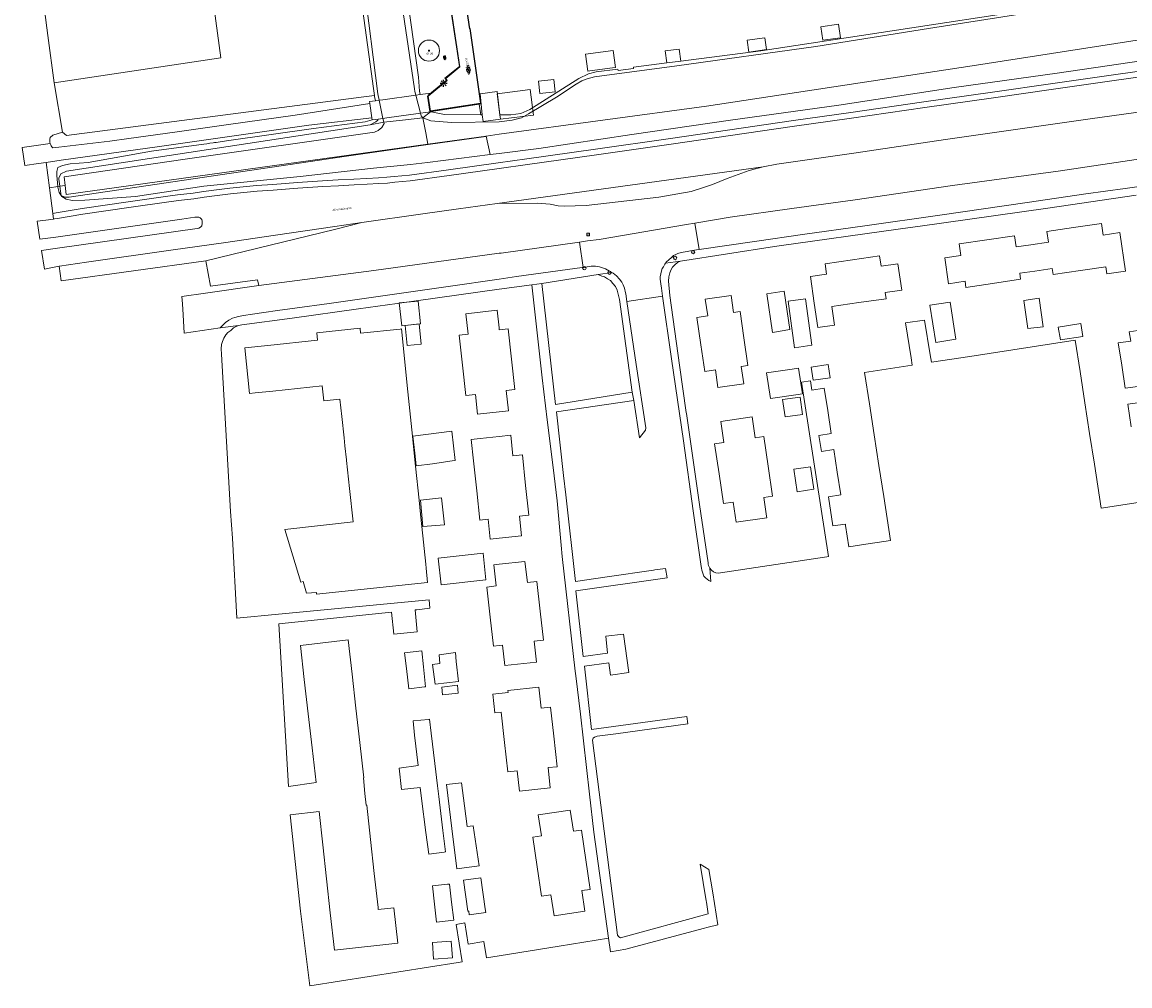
# Model space of a CAD drawing. Header units: metres. Extents: x 102746 to 103541, y 468531 to 469408.
# Tile 1 of 87: x 102917 to 103110, y 468531 to 468699. Entities that reach past the tile are written whole.
import ezdxf
from ezdxf.enums import TextEntityAlignment as Align

# ---------------------------------------------------------------- set-up
doc = ezdxf.new("R2010")
doc.units = ezdxf.units.M
doc.linetypes.add('VH-OPSLUITBAND_100X200', pattern=[16, 8, -2, 4, -2])
doc.layers.get('0').update_dxf_attribs({"lineweight": 25})
for name, color, linetype, lineweight in [('B-RO-GR-BOOM-G', 90, 'Continuous', 13), ('B-RO-GR-BOOM_BOOM_20 CM-S', 90, 'Continuous', 25), ('B-RO-GR-GRAS-S', 60, 'Continuous', 25), ('B-RO-IE-MEUBILAIR_WEGMEUBILAIR_LICHTMAST-S', 7, 'Continuous', 25), ('B-RO-OG-BGT-G', 253, 'Continuous', 13), ('B-RO-VH-KANTOPSLUITING_ACHTERKANTBAND-G', 253, 'Continuous', 18), ('B-RO-VH-KANTOPSLUITING_OPSLUITBAND_100X200-G', 150, 'VH-OPSLUITBAND_100X200', 18), ('B-RO-VH-VERHARDING_TEGEL_BETON-S', 252, 'Continuous', 25), ('X-XX-AL-T18', 7, 'Continuous', 18)]:
    doc.layers.add(name, color=color, linetype=linetype, lineweight=lineweight)
doc.layers.add('Punten', color=7, linetype='Continuous')
doc.styles.add('NLCS-ISO', font='txt')
doc.styles.add('NLCS-ISO-M200-T18', font='txt', dxfattribs={"height": 0.36})

# ---------------------------------------------------------------- blocks, each defined once
blk = doc.blocks.new('SIE-WEG_VERKEERSBORD-SO')
at = {"color": 0, "linetype": 'ByBlock', "lineweight": 18}
blk.add_lwpolyline([(-1.125, -1.125), (1.125, -1.125), (1.125, 1.125), (-1.125, 1.125)], close=True, dxfattribs=at)
at = {"color": 0, "linetype": 'ByBlock', "lineweight": 18, "style": 'NLCS-ISO'}
blk.add_text('vb', height=1.5, dxfattribs=at).set_placement((0, 0), align=Align.MIDDLE_CENTER)
blk = doc.blocks.new('SVW-AFSLUITPAAL-SO')
at = {"lineweight": 18}
blk.add_circle((0, 0), 1.5, dxfattribs=at)
at = {"lineweight": 18, "style": 'NLCS-ISO'}
blk.add_text('af', height=1.8, dxfattribs=at).set_placement((0, 0), align=Align.MIDDLE_CENTER)
blk = doc.blocks.new('B-SIE-WEG_LICHTMAST_SPOT-SO')
for p, q in [((-3, 0), (-1.62, 0)), ((-2.12, 2.12), (-1.15, 1.15)), ((0, 1.62), (0, 3)), ((1.15, 1.15), (2.12, 2.12)), ((-2.12, -2.12), (-1.15, -1.15)), ((0, -3), (0, -1.62)), ((1.15, -1.15), (2.12, -2.12)), ((1.62, 0), (3, 0))]:
    blk.add_line(p, q)
blk.add_circle((0, 0), 0.77)
at = {"style": 'NLCS-ISO'}
blk.add_attdef('TYPE', text='', height=1.8, dxfattribs=at).set_placement((0, 3), align=Align.BOTTOM_CENTER)
blk = doc.blocks.new('SGR-BOOM 20')
at = {"layer": 'B-RO-GR-BOOM-G'}
for radius in [1.84, 0.1]:
    blk.add_circle((0, 0), radius, dxfattribs=at)
at = {"layer": 'X-XX-AL-T18', "insert": (-0.42, -0.34), "char_height": 0.36, "attachment_point": 1, "style": 'NLCS-ISO-M200-T18'}
blk.add_mtext_dynamic_manual_height_columns('%%C 20', width=1.8339, gutter_width=1.8, heights=[0], dxfattribs=at)
blk = doc.blocks.new('SVH-TEGEL_300X300_DUN_HALFST_KL-SO')
for p, q in [((-3.08, 0.75), (-3, 0.75)), ((-3, -0.83), (-3, 0.83)), ((-3, 0), (-1.5, 0)), ((-1.84, 1.5), (-1.5, 1.5)), ((-1.5, -1.6), (-1.5, 1.6)), ((-1.5, 0.75), (0, 0.75)), ((0, -1.78), (0, 1.78)), ((0, 1.5), (1.5, 1.5)), ((0, 0), (1.5, 0)), ((1.5, -1.6), (1.5, 1.6)), ((1.5, 0.75), (3, 0.75)), ((3, -0.83), (3, 0.83)), ((3, 0), (3.39, 0)), ((-3.08, -0.75), (-3, -0.75)), ((-1.84, -1.5), (-1.5, -1.5)), ((-1.5, -0.75), (0, -0.75)), ((0, -1.5), (1.5, -1.5)), ((1.5, -0.75), (3, -0.75))]:
    blk.add_line(p, q)
at = {"style": 'NLCS-ISO'}
blk.add_attdef('FORMAAT', text='', height=1.8, dxfattribs=at).set_placement((-3.18, 0), align=Align.MIDDLE_RIGHT)
blk.add_attdef('KLEUR', text='', height=1.8, dxfattribs=at).set_placement((3.49, 0), align=Align.MIDDLE_LEFT)
at = {"style": 'NLCS-ISO', "flags": 1}
blk.add_attdef('FUNCTIE', text='', height=1.8, dxfattribs=at).set_placement((0.12, -3.58), align=Align.MIDDLE_CENTER)
blk = doc.blocks.new('SGR-GRAS_01-SO')
at = {"ltscale": 0.1}
for p, q in [((-1.96, -0.07), (-1.98, 0)), ((-1.93, 0.19), (-1.93, 0.24)), ((-1.89, 0.24), (-1.92, 0.25)), ((-1.67, 0.02), (-1.6, 0.04)), ((-1.6, 0.24), (-1.65, 0.29)), ((-1.53, 0.32), (-1.6, 0.35)), ((-1.45, 0.64), (-1.52, 0.66)), ((-1.52, 0.19), (-1.44, 0.19)), ((-1.47, 0.58), (-1.48, 0.65)), ((-1.43, 0.48), (-1.35, 0.5)), ((-1.36, 0.21), (-1.43, 0.23)), ((-1.42, 0.13), (-1.36, 0.17)), ((-1.38, 0.11), (-1.32, 0.16)), ((-1.37, 0.01), (-1.38, 0.08)), ((-1.33, 0.11), (-1.33, 0.19)), ((-1.3, 0.76), (-1.32, 0.77)), ((-1.28, 0.68), (-1.28, 0.76)), ((-1.17, 0.39), (-1.23, 0.43)), ((-1.17, 0.24), (-1.22, 0.29)), ((-1.15, 0.65), (-1.21, 0.7)), ((-1.11, 0.17), (-1.04, 0.19)), ((-1.03, 0.03), (-1.1, 0.07)), ((-0.94, 0.84), (-1, 0.88)), ((-0.97, 0.51), (-0.92, 0.57)), ((-0.89, 0.5), (-0.97, 0.52)), ((-0.94, 0.19), (-0.87, 0.19)), ((-0.92, 0.42), (-0.86, 0.46)), ((-0.89, 0.81), (-0.82, 0.81)), ((-0.87, 0.66), (-0.89, 0.73)), ((-0.8, 0.06), (-0.88, 0.08)), ((-0.87, 0.62), (-0.8, 0.64)), ((-0.8, 0.47), (-0.87, 0.51)), ((-0.75, 0.24), (-0.8, 0.29)), ((-0.77, 0.09), (-0.79, 0.16)), ((-0.73, 0.65), (-0.78, 0.7)), ((-0.74, 0.03), (-0.73, 0.11)), ((-0.67, 0.11), (-0.73, 0.14)), ((-0.69, 0.61), (-0.68, 0.68)), ((-0.58, 0.92), (-0.64, 0.96)), ((-0.56, 0.92), (-0.51, 0.97)), ((-0.56, 0.32), (-0.48, 0.34)), ((-0.44, 0.55), (-0.51, 0.59)), ((-0.43, 0.78), (-0.5, 0.8)), ((-0.42, 0.71), (-0.36, 0.74)), ((-0.34, 0.35), (-0.41, 0.37)), ((-0.32, 0.24), (-0.38, 0.29)), ((-0.31, 0.19), (-0.37, 0.22)), ((-0.37, 0.19), (-0.29, 0.19)), ((-0.31, 0.65), (-0.36, 0.7)), ((-0.32, 0.81), (-0.24, 0.81)), ((-0.32, 0.77), (-0.24, 0.79)), ((-0.28, 0.73), (-0.29, 0.81)), ((-0.21, 1), (-0.27, 1.03)), ((-0.24, 0.02), (-0.17, 0.04)), ((-0.18, 0.17), (-0.19, 0.24)), ((-0.08, 0.63), (-0.14, 0.67)), ((-0.14, -0.04), (-0.14, 0.03)), ((-0.09, 0.53), (-0.09, 0.6)), ((-0.08, 0.16), (-0.03, 0.21)), ((-0.07, 0.19), (0, 0.23)), ((0.06, 0.27), (-0.01, 0.3)), ((0, 0.47), (0.07, 0.49)), ((0.1, 0.24), (0.05, 0.29)), ((0.13, 0.64), (0.06, 0.66)), ((0.07, 0.99), (0.14, 1.03)), ((0.12, 0.65), (0.07, 0.7)), ((0.22, 0.2), (0.15, 0.22)), ((0.21, 0.19), (0.28, 0.19)), ((0.29, 0.71), (0.22, 0.75)), ((0.24, 0.92), (0.31, 0.94)), ((0.26, 0.81), (0.33, 0.81)), ((0.32, 0.81), (0.3, 0.89)), ((0.31, 0.17), (0.39, 0.19)), ((0.32, 0.57), (0.38, 0.62)), ((0.42, 0.34), (0.36, 0.38)), ((0.42, 0.25), (0.4, 0.32)), ((0.43, 0.48), (0.49, 0.51)), ((0.53, 0.24), (0.47, 0.29)), ((0.54, 0.65), (0.49, 0.7)), ((0.56, -0.02), (0.49, 0.02)), ((0.5, 0.45), (0.51, 0.53)), ((0.59, 0.93), (0.52, 0.94)), ((0.55, 0.62), (0.63, 0.64)), ((0.65, 0.79), (0.58, 0.83)), ((0.68, 0.49), (0.61, 0.51)), ((0.77, 0.05), (0.7, 0.07)), ((0.78, 0.42), (0.72, 0.46)), ((0.78, 0.19), (0.86, 0.19)), ((0.83, 0.81), (0.91, 0.81)), ((0.92, 0.06), (0.85, 0.09)), ((0.87, 0.31), (0.94, 0.33)), ((0.95, 0.24), (0.9, 0.29)), ((0.91, 0.89), (0.91, 0.92)), ((0.97, 0.65), (0.91, 0.7)), ((0.93, 0.76), (0.99, 0.8)), ((1.01, 0.87), (0.95, 0.91)), ((1.01, 0.33), (1, 0.4)), ((1.15, 0.78), (1.08, 0.8)), ((1.15, 0.5), (1.08, 0.54)), ((1.1, 0.38), (1.1, 0.45)), ((1.11, 0.77), (1.18, 0.79)), ((1.24, 0.34), (1.17, 0.36)), ((1.18, 0.01), (1.26, 0.03)), ((1.21, 0.21), (1.26, 0.26)), ((1.28, 0.14), (1.22, 0.17)), ((1.28, 0.25), (1.35, 0.29)), ((1.37, 0.24), (1.32, 0.29)), ((1.39, 0.65), (1.34, 0.7)), ((1.36, 0.19), (1.43, 0.19)), ((1.42, 0.46), (1.5, 0.48)), ((1.51, 0.58), (1.44, 0.62)), ((1.64, 0.21), (1.58, 0.25)), ((1.61, 0.41), (1.59, 0.48)), ((1.69, 0.3), (1.7, 0.37)), ((1.79, 0.19), (1.72, 0.21)), ((1.74, 0.16), (1.81, 0.18)), ((1.8, 0.24), (1.75, 0.29)), ((1.93, 0.19), (1.95, 0.19)), ((-1.92, -0.16), (-1.85, -0.12)), ((-1.82, -0.08), (-1.9, -0.06)), ((-1.76, -0.13), (-1.82, -0.09)), ((-1.78, -0.3), (-1.73, -0.25)), ((-1.62, -0.5), (-1.69, -0.46)), ((-1.63, -0.57), (-1.68, -0.52)), ((-1.61, -0.17), (-1.67, -0.11)), ((-1.57, -0.44), (-1.49, -0.44)), ((-1.54, -0.66), (-1.5, -0.64)), ((-1.4, -0.05), (-1.46, -0.01)), ((-1.38, -0.46), (-1.38, -0.39)), ((-1.35, -0.28), (-1.28, -0.26)), ((-1.27, -0.23), (-1.34, -0.21)), ((-1.26, -0.42), (-1.33, -0.38)), ((-1.27, -0.56), (-1.28, -0.48)), ((-1.21, -0.57), (-1.26, -0.52)), ((-1.18, -0.67), (-1.25, -0.65)), ((-1.19, -0.17), (-1.24, -0.11)), ((-1.13, -0.78), (-1.19, -0.75)), ((-1.06, -0.39), (-1, -0.35)), ((-1.04, -0.58), (-0.97, -0.57)), ((-0.99, -0.44), (-0.92, -0.44)), ((-0.9, -0.34), (-0.96, -0.3)), ((-0.9, -0.65), (-0.84, -0.6)), ((-0.84, -0.94), (-0.85, -0.93)), ((-0.78, -0.57), (-0.84, -0.52)), ((-0.76, -0.7), (-0.83, -0.67)), ((-0.76, -0.17), (-0.82, -0.11)), ((-0.8, -0.13), (-0.73, -0.11)), ((-0.71, -0.38), (-0.79, -0.36)), ((-0.79, -0.54), (-0.78, -0.46)), ((-0.72, -0.89), (-0.65, -0.87)), ((-0.71, -0.9), (-0.64, -0.86)), ((-0.62, -0.82), (-0.7, -0.8)), ((-0.67, -0.48), (-0.69, -0.4)), ((-0.53, -0.26), (-0.6, -0.22)), ((-0.58, -0.99), (-0.59, -0.97)), ((-0.57, -0.1), (-0.5, -0.06)), ((-0.49, -0.25), (-0.44, -0.19)), ((-0.48, -0.44), (-0.41, -0.42)), ((-0.4, -0.63), (-0.46, -0.59)), ((-0.38, -0.98), (-0.43, -0.93)), ((-0.42, -0.44), (-0.34, -0.44)), ((-0.36, -0.57), (-0.41, -0.52)), ((-0.34, -0.17), (-0.39, -0.11)), ((-0.26, -0.99), (-0.33, -0.95)), ((-0.25, -0.09), (-0.32, -0.07)), ((-0.17, -0.18), (-0.24, -0.14)), ((-0.16, -0.53), (-0.23, -0.51)), ((-0.21, -0.61), (-0.15, -0.58)), ((-0.19, -0.62), (-0.19, -0.54)), ((-0.17, -0.74), (-0.1, -0.72)), ((-0.07, -0.97), (-0.14, -0.95)), ((-0.04, -0.55), (-0.1, -0.51)), ((-0.08, -0.4), (-0.09, -0.32)), ((-0.01, -1.01), (0.04, -0.95)), ((0.05, -0.98), (0, -0.93)), ((0.07, -0.57), (0.01, -0.52)), ((0.02, -0.96), (0.01, -0.89)), ((0.08, -0.17), (0.03, -0.11)), ((0.1, -0.91), (0.03, -0.88)), ((0.07, -0.29), (0.14, -0.27)), ((0.19, -0.1), (0.13, -0.06)), ((0.16, -0.44), (0.23, -0.44)), ((0.17, -1.04), (0.22, -1.02)), ((0.31, -0.24), (0.24, -0.22)), ((0.33, -0.47), (0.26, -0.43)), ((0.29, -0.33), (0.35, -0.29)), ((0.4, -0.68), (0.32, -0.66)), ((0.39, -0.6), (0.45, -0.55)), ((0.39, -0.59), (0.46, -0.57)), ((0.4, -0.69), (0.41, -0.62)), ((0.46, -0.83), (0.4, -0.8)), ((0.47, -0.98), (0.42, -0.93)), ((0.49, -0.57), (0.44, -0.52)), ((0.45, -0.12), (0.46, -0.05)), ((0.51, -0.17), (0.45, -0.11)), ((0.52, -0.32), (0.5, -0.24)), ((0.62, -0.88), (0.6, -0.81)), ((0.63, -0.14), (0.7, -0.12)), ((0.69, -0.39), (0.62, -0.35)), ((0.64, -0.84), (0.71, -0.81)), ((0.7, -0.89), (0.77, -0.88)), ((0.73, -0.44), (0.81, -0.44)), ((0.82, -0.76), (0.76, -0.72)), ((0.78, -0.04), (0.85, 0)), ((0.86, -0.39), (0.79, -0.37)), ((0.8, -0.19), (0.85, -0.14)), ((0.86, -0.94), (0.84, -0.93)), ((0.91, -0.57), (0.86, -0.52)), ((0.93, -0.17), (0.88, -0.11)), ((0.95, -0.83), (0.88, -0.81)), ((0.94, -0.44), (1.01, -0.42)), ((1.05, -0.31), (0.99, -0.27)), ((1, -0.77), (1, -0.7)), ((1.05, -0.2), (1.05, -0.12)), ((1.11, -0.24), (1.1, -0.16)), ((1.19, -0.68), (1.12, -0.64)), ((1.14, -0.56), (1.21, -0.52)), ((1.21, -0.8), (1.2, -0.73)), ((1.33, -0.1), (1.26, -0.08)), ((1.26, -0.75), (1.33, -0.73)), ((1.34, -0.57), (1.29, -0.52)), ((1.36, -0.17), (1.3, -0.11)), ((1.31, -0.44), (1.38, -0.44)), ((1.42, -0.23), (1.35, -0.19)), ((1.42, -0.54), (1.35, -0.52)), ((1.55, -0.6), (1.49, -0.56)), ((1.5, -0.29), (1.57, -0.27)), ((1.64, -0.27), (1.65, -0.2)), ((1.64, -0.27), (1.7, -0.23)), ((1.68, -0.55), (1.74, -0.5)), ((1.71, -0.16), (1.69, -0.09)), ((1.78, -0.15), (1.71, -0.11)), ((1.71, -0.52), (1.71, -0.52)), ((1.78, -0.17), (1.73, -0.11)), ((1.88, -0.25), (1.81, -0.23))]:
    blk.add_line(p, q, dxfattribs=at)
at = {"ltscale": 0.1, "style": 'NLCS-ISO'}
blk.add_attdef('TYPE', text='', height=0.5, dxfattribs=at).set_placement((3.47, -0.02), align=Align.MIDDLE_CENTER)

msp = doc.modelspace()

# ---------------------------------------------------------------- linework, layer by layer
at = {"layer": 'B-RO-OG-BGT-G', "color": 252, "flags": 128}
for points in [[(102948.802, 468712.386), (102952.949, 468712.942), (102953.241, 468710.762), (102953.752, 468706.931), (102957.799, 468707.471), (102957.288, 468711.303), (102956.997, 468713.484), (102969.479, 468715.156), (102967.697, 468728.46), (102918.963, 468721.716), (102917.969, 468721.578), (102918.035, 468721.073), (102921.194, 468696.81), (102922.274, 468688.515), (102951.409, 468692.927)], [(103156.927, 468703.78), (103156.64, 468703.594), (103154.944, 468702.865), (103154.516, 468702.681), (103082.647, 468691.528), (103036.194, 468684.44), (103000, 468679.561), (102997.721, 468679.241), (102998.449, 468675.997), (103000, 468676.19), (103006.957, 468677.055), (103023.191, 468679.51), (103040.387, 468682.029), (103059.351, 468684.662), (103079.475, 468687.755), (103097.493, 468690.245), (103116.912, 468693.092), (103137.755, 468696.154), (103156.124, 468699.598), (103156.688, 468699.811), (103158.715, 468700.575)], [(103059.258, 468698.817), (103059.637, 468696.411), (103056.565, 468695.97), (103056.194, 468698.335)], [(103059.258, 468698.817), (103056.194, 468698.335), (103056.565, 468695.97), (103059.637, 468696.411)], [(103043.612, 468693.908), (103043.334, 468696.007), (103046.438, 468696.416), (103046.706, 468694.38)], [(103043.612, 468693.908), (103046.706, 468694.38), (103046.438, 468696.416), (103043.334, 468696.007)], [(103015.115, 468693.575), (103019.925, 468694.184), (103020.303, 468691.211), (103019.796, 468691.147), (103015.827, 468690.643), (103015.493, 468690.601)], [(103015.115, 468693.575), (103015.493, 468690.601), (103015.827, 468690.643), (103019.796, 468691.147), (103020.303, 468691.211), (103019.925, 468694.184)], [(103031.741, 468692.349), (103031.475, 468694.436), (103029.027, 468694.124), (103029.293, 468692.037)], [(103007.113, 468686.661), (103006.876, 468688.848), (103009.573, 468689.14), (103009.81, 468686.953)], [(103007.113, 468686.661), (103009.81, 468686.953), (103009.573, 468689.14), (103006.876, 468688.848)], [(102997.039, 468682.968), (102997.192, 468681.778), (103000.255, 468682.171), (103000.155, 468682.948), (102999.634, 468687.012), (102996.667, 468686.631)], [(103000.255, 468682.171), (103005.999, 468682.908), (103005.425, 468687.381), (102999.681, 468686.643), (103000.155, 468682.948)], [(102988.045, 468683.502), (102988.159, 468683.48), (102990.492, 468683.012), (102996.826, 468682.969), (102996.509, 468684.791), (102988.59, 468683.579), (102988.285, 468683.536)], [(102920.894, 468674.643), (102921.466, 468670.206), (102922.939, 468670.42), (102922.757, 468672.331), (102922.746, 468673.078), (102922.956, 468673.756), (102923.777, 468674.092), (102925.066, 468674.388), (102928.214, 468674.6), (102939.296, 468676.578), (102948.408, 468677.837), (102948.952, 468677.912), (102949.271, 468677.957), (102949.496, 468677.988), (102950.04, 468678.063), (102950.307, 468678.1), (102950.585, 468678.138), (102952.4, 468678.389), (102967.61, 468680.551), (102976.605, 468681.753), (102977.815, 468682.051), (102977.765, 468682.422), (102966.792, 468681.123), (102940.692, 468677.417), (102923.494, 468675.005)], [(102922.939, 468670.42), (102923.302, 468670.473), (102923.137, 468671.686), (102923.113, 468671.86), (102923.463, 468672.618), (102924.455, 468673.084), (102977.483, 468681.213), (102978.475, 468681.737), (102978.802, 468682.008), (102978.867, 468682.2), (102977.815, 468682.051), (102976.605, 468681.753), (102967.61, 468680.551), (102952.4, 468678.389), (102950.585, 468678.138), (102950.307, 468678.1), (102950.04, 468678.063), (102949.496, 468677.988), (102949.271, 468677.957), (102948.952, 468677.912), (102948.408, 468677.837), (102939.296, 468676.578), (102928.214, 468674.6), (102925.066, 468674.388), (102923.777, 468674.092), (102922.956, 468673.756), (102922.746, 468673.078), (102922.757, 468672.331)], [(102924.214, 468670.619), (102924.047, 468672.101), (102945.165, 468675.236), (102978.241, 468679.938), (102978.883, 468680.229), (102979.525, 468680.753), (102979.902, 468681.431), (102979.855, 468681.665), (102977.483, 468681.213), (102924.455, 468673.084), (102923.463, 468672.618), (102923.113, 468671.86), (102923.137, 468671.686), (102923.302, 468670.473)], [(102986.701, 468682.44), (102983.143, 468682.031), (102979.855, 468681.665), (102979.902, 468681.431), (102979.525, 468680.753), (102978.883, 468680.229), (102978.241, 468679.938), (102945.165, 468675.236), (102924.047, 468672.101), (102924.214, 468670.619), (102924.395, 468669.01), (102987.569, 468677.826), (102987.18, 468679.829)], [(102997.721, 468679.241), (102997.68, 468679.173), (102987.607, 468677.768), (102973.322, 468675.735), (102924.918, 468668.593), (102924.16, 468668.593), (102923.519, 468668.885), (102923.475, 468669.208), (102923.302, 468670.473), (102922.939, 468670.42), (102922.948, 468670.33), (102923.15, 468669.399), (102923.646, 468668.691), (102924.368, 468668.197), (102925.467, 468667.998), (102927.638, 468668.053), (102936.484, 468668.661), (102948.424, 468670.519), (102965.284, 468672.157), (102978.048, 468673.649), (102984.525, 468674.266), (102987.476, 468674.633), (102998.449, 468675.997)], [(102987.569, 468677.826), (102924.395, 468669.01), (102924.214, 468670.619), (102923.302, 468670.473), (102923.475, 468669.208), (102923.519, 468668.885), (102924.16, 468668.593), (102924.918, 468668.593), (102973.322, 468675.735), (102987.607, 468677.768), (102997.68, 468679.173), (102997.721, 468679.241)], [(103033.519, 468669.536), (103035.504, 468670.205), (103037.29, 468670.79), (103039.844, 468671.845), (103043.702, 468673.247), (103046.148, 468673.883), (102999.635, 468667.445), (103006.67, 468667.549), (103008.906, 468667.358), (103010.326, 468667.079), (103011.388, 468667), (103015.235, 468667.101), (103027.904, 468668.581)], [(102948.777, 468657.461), (102971.228, 468662.942), (102976.035, 468664.115), (102971.318, 468663.441), (102960.967, 468661.925), (102951.84, 468660.602), (102943.063, 468659.379), (102927.944, 468657.223), (102923.252, 468656.508), (102923.14, 468656.487), (102923.519, 468653.964)], [(103034.96, 468659.42), (103034.177, 468664.021), (103032.748, 468663.78), (103017.838, 468661.26), (103017.485, 468661.2), (103015.439, 468660.914), (103014.06, 468660.722), (103014.689, 468656.297), (103016.078, 468656.51), (103016.859, 468656.531), (103017.524, 468656.396), (103018.433, 468656.122), (103018.566, 468656.05), (103019.304, 468655.647), (103019.673, 468655.43), (103019.912, 468655.29), (103020.493, 468654.829), (103021.025, 468654.235), (103021.427, 468653.716), (103021.667, 468653.252), (103021.882, 468652.66), (103022.104, 468651.839), (103022.127, 468651.684), (103022.322, 468650.352), (103028.558, 468651.294), (103028.367, 468652.66), (103028.258, 468653.442), (103028.159, 468654.249), (103028.155, 468654.623), (103028.27, 468655.2), (103028.365, 468655.722), (103028.48, 468656.1), (103028.685, 468656.403), (103028.947, 468656.861), (103029.067, 468657.016), (103029.261, 468657.267), (103029.628, 468657.64), (103030.088, 468658.057), (103030.486, 468658.37), (103030.864, 468658.564), (103031.244, 468658.728), (103031.807, 468658.89), (103032.865, 468659.092), (103033.433, 468659.183), (103034.465, 468659.348)], [(103086.2, 468653.501), (103081.529, 468652.813), (103081.372, 468653.873), (103078.487, 468653.448), (103077.82, 468657.971), (103080.661, 468658.389), (103080.365, 468660.397), (103085.211, 468661.111), (103090.016, 468661.819), (103090.304, 468659.864), (103092.89, 468660.245), (103095.933, 468660.694), (103095.658, 468662.56), (103100.298, 468663.244), (103105.209, 468663.968), (103105.506, 468661.952), (103108.395, 468662.378), (103109.386, 468655.661), (103106.141, 468655.182), (103105.958, 468656.424), (103101.515, 468655.769), (103096.757, 468655.068), (103096.603, 468656.119), (103093.554, 468655.669), (103090.922, 468655.281), (103091.078, 468654.22)], [(103014.06, 468660.722), (103000.37, 468658.811), (103000, 468658.761), (102978.147, 468655.778), (102958.036, 468653.127), (102948.711, 468651.781), (102944.576, 468651.194), (102944.696, 468649.938), (102944.825, 468648.023), (102944.987, 468644.811), (102951.299, 468645.714), (102951.628, 468646.099), (102952.223, 468646.668), (102952.781, 468647.06), (102953.447, 468647.419), (102953.849, 468647.538), (102954.468, 468647.749), (102955.371, 468647.893), (102956.943, 468648.135), (102958.889, 468648.393), (102961.31, 468648.76), (102964.327, 468649.164), (102970.297, 468649.995), (102981.317, 468651.558), (102991.112, 468652.982), (103000, 468654.268), (103003.032, 468654.707), (103011.956, 468655.943), (103014.537, 468656.274), (103014.689, 468656.297)], [(103067.594, 468650.825), (103062.845, 468650.139), (103058.09, 468649.453), (103058.558, 468646.208), (103055.663, 468645.79), (103055.043, 468650.075), (103054.376, 468654.704), (103057.208, 468655.112), (103056.945, 468656.937), (103061.748, 468657.629), (103066.448, 468658.307), (103066.708, 468656.512), (103069.658, 468656.937), (103070.327, 468652.311), (103067.439, 468651.894)], [(103017.309, 468655.035), (103019.673, 468655.43), (103019.304, 468655.647), (103018.566, 468656.05), (103018.433, 468656.122), (103017.524, 468656.396), (103016.859, 468656.531), (103016.078, 468656.51), (103014.689, 468656.297), (103014.537, 468656.274), (103011.956, 468655.943), (103003.032, 468654.707), (103000, 468654.268), (102991.112, 468652.982), (102981.317, 468651.558), (102970.297, 468649.995), (102964.327, 468649.164), (102961.31, 468648.76), (102958.889, 468648.393), (102956.943, 468648.135), (102955.371, 468647.893), (102954.468, 468647.749), (102953.849, 468647.538), (102953.447, 468647.419), (102952.781, 468647.06), (102952.223, 468646.668), (102951.628, 468646.099), (102951.299, 468645.714), (102954.492, 468646.159), (102955.095, 468646.261), (102963.841, 468647.431), (102975.43, 468649.046), (102982.188, 468649.988), (103000, 468652.471), (103005.705, 468653.266), (103007.444, 468653.497)], [(103023.238, 468634.478), (103021.019, 468650.686), (103020.821, 468651.63), (103020.618, 468652.317), (103020.347, 468652.962), (103019.873, 468653.495), (103019.444, 468653.982), (103018.949, 468654.319), (103018.433, 468654.638), (103017.953, 468654.796), (103017.309, 468655.035), (103007.444, 468653.497), (103009.868, 468632.353)], [(103024.508, 468626.508), (103025.59, 468627.864), (103025.634, 468628.26), (103023.94, 468639.311), (103022.322, 468650.352), (103022.127, 468651.684), (103022.104, 468651.839), (103021.882, 468652.66), (103021.667, 468653.252), (103021.427, 468653.716), (103021.025, 468654.235), (103020.493, 468654.829), (103019.912, 468655.29), (103019.673, 468655.43), (103017.309, 468655.035), (103017.953, 468654.796), (103018.433, 468654.638), (103018.949, 468654.319), (103019.444, 468653.982), (103019.873, 468653.495), (103020.347, 468652.962), (103020.618, 468652.317), (103020.821, 468651.63), (103021.019, 468650.686), (103023.238, 468634.478), (103023.516, 468633.046)], [(103005.705, 468653.266), (103000, 468652.471), (102982.188, 468649.988), (102975.43, 468649.046), (102963.841, 468647.431), (102955.095, 468646.261), (102954.492, 468646.159), (102954.074, 468645.989), (102953.609, 468645.755), (102953.123, 468645.288), (102952.617, 468644.906), (102952.292, 468644.545), (102951.94, 468643.914), (102951.685, 468643.37), (102951.523, 468642.837), (102951.458, 468642.064), (102951.49, 468641.129), (102952.015, 468631.97), (102953.11, 468613.627), (102953.461, 468609.014), (102954.223, 468595.027), (102961.462, 468595.718), (102987.77, 468598.23), (102987.92, 468596.739), (102985.646, 468596.505), (102985.313, 468596.471), (102985.706, 468592.648), (102981.619, 468592.227), (102981.225, 468596.05), (102961.56, 468594.024), (102963.2, 468565.614), (102968.036, 468566.328), (102967.346, 468572.372), (102966.665, 468578.334), (102965.984, 468584.295), (102965.303, 468590.256), (102973.638, 468591.209), (102974.319, 468585.248), (102975, 468579.287), (102975.681, 468573.325), (102976.391, 468567.11), (102976.301, 468567.1), (102976.573, 468564.414), (102976.784, 468562.328), (102976.876, 468562.338), (102977.538, 468556.375), (102978.199, 468550.411), (102978.861, 468544.448), (102978.897, 468544.121), (102981.637, 468544.418), (102982.305, 468538.225), (102971.245, 468536.997), (102970.521, 468543.522), (102969.859, 468549.485), (102969.198, 468555.449), (102968.555, 468561.242), (102963.488, 468560.649), (102965.304, 468543.855), (102966.933, 468530.786), (102992.879, 468534.875), (102993.562, 468534.992), (102992.514, 468541.509), (102993.99, 468541.776), (102994.574, 468538.095), (102997.345, 468538.542), (102997.806, 468535.692), (103000, 468536.046), (103010.471, 468537.736), (103019.107, 468539.14), (103016.562, 468557.661), (103015.801, 468564.266), (103014.191, 468578.247), (103013.379, 468584.92), (103013.283, 468585.766), (103011.023, 468605.772), (103010.843, 468607.778), (103010.149, 468615.537), (103009.423, 468621.342), (103008.412, 468629.652), (103007.513, 468637.035)], [(103023.516, 468633.046), (103023.238, 468634.478), (103009.868, 468632.353), (103007.444, 468653.497), (103005.705, 468653.266), (103007.513, 468637.035), (103008.412, 468629.652), (103009.423, 468621.342), (103010.149, 468615.537), (103010.843, 468607.778), (103011.023, 468605.772), (103013.283, 468585.766), (103013.379, 468584.92), (103014.191, 468578.247), (103015.801, 468564.266), (103016.562, 468557.661), (103019.107, 468539.14), (103019.438, 468536.726), (103022.125, 468537.194), (103035.627, 468540.786), (103036.542, 468541.013), (103038.178, 468541.42), (103037.328, 468547.042), (103036.642, 468551.118), (103035.125, 468552.069), (103036.182, 468545.64), (103036.217, 468545.395), (103036.511, 468543.347), (103021.178, 468539.149), (103020.904, 468539.341), (103020.687, 468539.621), (103018.904, 468553.285), (103016.302, 468573.728), (103016.412, 468574.028), (103016.674, 468574.235), (103017.109, 468574.39), (103020.361, 468574.832), (103032.985, 468576.547), (103032.8, 468577.838), (103016.124, 468575.574), (103014.9, 468586.653), (103019.16, 468587.203), (103019.432, 468585.052), (103022.64, 468585.528), (103021.751, 468592.219), (103018.655, 468591.899), (103018.954, 468588.926), (103014.686, 468588.302), (103013.417, 468599.807), (103029.366, 468602.051), (103029.087, 468603.681), (103027.183, 468603.447), (103026.955, 468603.419), (103018.852, 468602.219), (103016.87, 468601.926), (103013.323, 468601.401), (103011.631, 468616.566), (103011.253, 468619.948), (103010.015, 468631.044)], [(103050.778, 468645.437), (103047.761, 468644.933), (103046.774, 468651.683), (103049.799, 468652.126)], [(102985.85, 468650.421), (102982.569, 468650.08), (102982.984, 468646.094), (102986.265, 468646.436)], [(103035.222, 468642.785), (103034.527, 468647.559), (103036.431, 468647.836), (103036.01, 468650.731), (103040.535, 468651.391), (103040.963, 468648.449), (103042.075, 468648.611), (103042.745, 468644.013), (103043.452, 468639.158), (103042.304, 468638.991), (103042.747, 468635.949), (103038.221, 468635.289), (103037.771, 468638.378), (103035.904, 468638.106)], [(103051.614, 468642.264), (103050.483, 468650.415), (103053.512, 468650.836), (103054.641, 468642.711)], [(103079.784, 468643.773), (103076.294, 468643.185), (103075.248, 468649.728), (103078.796, 468650.213)], [(103095.031, 468645.945), (103092.352, 468645.6), (103091.653, 468650.545), (103094.324, 468650.913)], [(102993.617, 468639.232), (102993.046, 468644.447), (102994.601, 468644.617), (102994.207, 468648.215), (102999.664, 468648.812), (103000, 468645.743), (103000.04, 468645.378), (103001.565, 468645.545), (103002.146, 468640.239), (103002.723, 468634.975), (103001.221, 468634.811), (103001.614, 468631.224), (103000, 468631.047), (102996.257, 468630.638), (102995.875, 468634.122), (102994.197, 468633.938)], [(102983.582, 468646.156), (102986.068, 468646.415), (102986.412, 468642.917), (102983.924, 468642.673)], [(103101.965, 468644.247), (103098.03, 468643.645), (103097.665, 468645.839), (103101.607, 468646.507)], [(102985.189, 468623.859), (102985.425, 468621.594), (102986.047, 468615.616), (102986.302, 468613.165), (102986.523, 468611.046), (102987.211, 468604.437), (102987.283, 468603.745), (102987.519, 468601.247), (102968.129, 468599.186), (102968.097, 468599.495), (102966.383, 468599.404), (102965.759, 468601.438), (102965.357, 468601.317), (102962.601, 468610.52), (102974.487, 468611.872), (102973.861, 468617.702), (102973.339, 468622.56), (102973.324, 468622.704), (102973.062, 468625.144), (102972.916, 468626.51), (102972.513, 468630.274), (102972.189, 468633.308), (102969.379, 468633.006), (102969.099, 468635.614), (102960.455, 468634.686), (102957.421, 468634.361), (102956.428, 468634.254), (102955.57, 468642.244), (102959.597, 468642.677), (102968.279, 468643.61), (102968.146, 468644.848), (102975.712, 468645.66), (102975.803, 468644.808), (102982.715, 468645.527), (102982.932, 468645.549), (102984.078, 468634.536), (102984.883, 468626.805)], [(103046.699, 468637.895), (103051.165, 468638.494), (103052.311, 468638.668), (103052.988, 468634.2), (103051.842, 468634.026), (103047.379, 468633.396)], [(103054.837, 468636.582), (103054.512, 468638.888), (103057.482, 468639.307), (103057.808, 468637.002)], [(103053.016, 468630.577), (103049.95, 468630.167), (103049.525, 468633.224), (103052.582, 468633.655)], [(103046.997, 468621.563), (103047.765, 468616.338), (103046.214, 468616.103), (103046.695, 468612.822), (103046.734, 468612.554), (103041.405, 468611.771), (103040.885, 468615.314), (103039.171, 468615.062), (103038.411, 468620.233), (103037.642, 468625.468), (103039.245, 468625.703), (103038.702, 468629.4), (103044.181, 468630.205), (103044.724, 468626.512), (103046.237, 468626.735)], [(102985.255, 468623.865), (102984.933, 468626.811), (102991.735, 468627.676), (102992.331, 468622.559), (102991.823, 468622.488), (102988.368, 468622.005), (102985.502, 468621.605)], [(103004.064, 468623.559), (103004.634, 468618.221), (103005.193, 468612.99), (103003.553, 468612.814), (103003.916, 468609.408), (103000, 468608.989), (102998.453, 468608.824), (102998.081, 468612.306), (102996.641, 468612.152), (102996.094, 468617.27), (102995.533, 468622.52), (102995.137, 468626.225), (102996.673, 468626.389), (103000, 468626.745), (103002.032, 468626.962), (103002.415, 468623.382)], [(103054.988, 468617.544), (103052.056, 468617.105), (103051.468, 468621.027), (103054.398, 468621.481)], [(102989.962, 468616.046), (102990.44, 468611.354), (102986.699, 468611.06), (102986.256, 468615.639)], [(102997.198, 468606.357), (102997.705, 468601.72), (102989.864, 468600.863), (102989.357, 468605.499)], [(102998.432, 468595.212), (102997.834, 468600.457), (102999.472, 468600.644), (102999.053, 468604.321), (103000, 468604.429), (103004.51, 468604.944), (103004.932, 468601.248), (103006.576, 468601.436), (103007.166, 468596.265), (103007.746, 468591.178), (103006.106, 468590.99), (103006.52, 468587.362), (103001.017, 468586.734), (103000.606, 468590.331), (103000, 468590.262), (102999.01, 468590.149)], [(102983.806, 468586.229), (102983.479, 468588.95), (102986.496, 468589.313), (102986.783, 468586.537), (102987.144, 468583.049), (102986.962, 468583.03), (102984.23, 468582.702)], [(102988.364, 468586.899), (102989.671, 468587.072), (102989.527, 468588.593), (102992.38, 468588.998), (102992.524, 468587.477), (102992.934, 468583.975), (102988.818, 468583.471)], [(102989.989, 468582.981), (102992.721, 468583.291), (102992.877, 468581.921), (102990.143, 468581.621)], [(103000.955, 468573.31), (103000.383, 468578.59), (102999.28, 468578.47), (102998.924, 468581.752), (103001.58, 468582.04), (103001.545, 468582.359), (103006.953, 468582.944), (103007.347, 468579.308), (103008.986, 468579.485), (103009.538, 468574.384), (103010.113, 468569.076), (103008.562, 468568.908), (103008.946, 468565.359), (103003.536, 468564.773), (103003.148, 468568.352), (103001.512, 468568.175)], [(102988.779, 468569.613), (102989.251, 468565.722), (102989.476, 468563.87), (102990.2, 468557.916), (102990.654, 468554.184), (102990.401, 468554.152), (102987.707, 468553.808), (102987.23, 468557.554), (102986.472, 468563.505), (102986.228, 468565.421), (102982.942, 468565.093), (102982.94, 468565.112), (102982.543, 468568.838), (102985.858, 468569.258), (102985.251, 468574.554), (102984.964, 468577.058), (102987.661, 468577.34), (102987.837, 468577.358), (102988.135, 468574.905), (102988.777, 468569.628)], [(102991.756, 468558.269), (102990.794, 468565.984), (102993.455, 468566.276), (102993.952, 468562.224), (102994.396, 468558.598), (102995.485, 468558.729), (102996.519, 468551.736), (102992.63, 468551.252)], [(103006.645, 468551.566), (103005.878, 468556.789), (103007.38, 468557.009), (103006.844, 468560.657), (103012.424, 468561.476), (103012.966, 468557.783), (103014.38, 468557.991), (103015.14, 468552.813), (103015.9, 468547.635), (103014.448, 468547.422), (103014.976, 468543.825), (103009.598, 468543.036), (103009.063, 468546.677), (103007.398, 468546.433)], [(102993.782, 468549.247), (102996.814, 468549.667), (102997.564, 468544.242), (102997.665, 468543.589), (102994.772, 468543.215), (102994.695, 468543.845), (102994.532, 468543.822)], [(102988.716, 468545.078), (102988.372, 468548.247), (102991.008, 468548.533), (102991.337, 468548.571), (102991.699, 468545.421), (102992.066, 468542.235), (102989.06, 468541.909)], [(102988.352, 468538.346), (102991.645, 468538.575), (102991.845, 468535.7), (102988.552, 468535.47)]]:
    msp.add_lwpolyline(points, close=True, dxfattribs=at)
for points in [[(102981.114, 468716.976), (102981.082, 468715.369), (102985.203, 468687.484), (102985.261, 468687.018), (102985.433, 468686.384), (102986.284, 468683.252), (102986.41, 468682.79), (102986.701, 468682.44), (102988.045, 468683.502), (102988.285, 468683.536), (102988.59, 468683.579)], [(102988.078, 468686.727), (102988.074, 468686.749), (102986.218, 468686.492), (102986.127, 468687.076), (102986.069, 468687.892), (102985.895, 468689.526), (102982.001, 468717.442)], [(102976.408, 468705.456), (102978.845, 468686.614), (102979.072, 468685.504), (102979.721, 468682.321), (102979.855, 468681.665), (102983.143, 468682.031), (102986.701, 468682.44), (102986.41, 468682.79), (102986.284, 468683.252), (102985.433, 468686.384), (102985.261, 468687.018), (102985.203, 468687.484), (102981.082, 468715.369)], [(102948.802, 468712.386), (102951.409, 468692.927), (102922.274, 468688.515), (102923.75, 468679.9), (102924.435, 468679.336), (102976.365, 468686.113), (102978.226, 468686.355), (102978.078, 468687.548), (102974.77, 468711.758)], [(102974.77, 468711.758), (102978.078, 468687.548), (102978.226, 468686.355), (102978.252, 468686.148), (102978.396, 468685.411), (102977.379, 468685.27), (102977.426, 468684.92), (102977.765, 468682.422), (102977.815, 468682.051), (102978.867, 468682.2), (102978.802, 468682.008), (102978.475, 468681.737), (102977.483, 468681.213), (102979.855, 468681.665), (102979.721, 468682.321), (102979.072, 468685.504), (102978.845, 468686.614), (102976.408, 468705.456)], [(103090.931, 468700.524), (103074.989, 468698.02), (103055.29, 468694.898), (103031.051, 468691.518), (103016.645, 468689.568), (103015.404, 468689.243), (103014.423, 468688.884), (103013.476, 468688.297), (103010.044, 468686.013), (103005.143, 468683.109), (103003.934, 468682.457), (103002.3, 468682), (103000, 468681.73), (102991.659, 468681.62), (102988.101, 468681.914), (102986.701, 468682.44), (102987.18, 468679.829), (102987.569, 468677.826), (102997.721, 468679.241), (103000, 468679.561), (103036.194, 468684.44), (103082.647, 468691.528), (103154.516, 468702.681)], [(103093.074, 468701.352), (103045.739, 468694.135), (103031.741, 468692.349), (103029.293, 468692.037), (103023.453, 468691.292), (103023.483, 468691.027), (103020.777, 468690.719), (103020.751, 468690.948), (103016.959, 468690.464), (103015.587, 468690.138), (103013.953, 468689.323), (103005.359, 468683.907), (103003.823, 468683.189), (103002.026, 468682.962), (103000.155, 468682.948), (103000.255, 468682.171), (102997.192, 468681.778), (102997.039, 468682.968), (102996.826, 468682.969), (102990.492, 468683.012), (102988.159, 468683.48), (102988.045, 468683.502), (102986.701, 468682.44), (102988.101, 468681.914), (102991.659, 468681.62), (103000, 468681.73), (103002.3, 468682), (103003.934, 468682.457), (103005.143, 468683.109), (103010.044, 468686.013), (103013.476, 468688.297), (103014.423, 468688.884), (103015.404, 468689.243), (103016.645, 468689.568), (103031.051, 468691.518), (103055.29, 468694.898), (103074.989, 468698.02), (103090.931, 468700.524)], [(103116.912, 468693.092), (103097.493, 468690.245), (103079.475, 468687.755), (103059.351, 468684.662), (103040.387, 468682.029), (103023.191, 468679.51), (103006.957, 468677.055), (103000, 468676.19), (102998.449, 468675.997), (102987.476, 468674.633), (102984.525, 468674.266), (102978.048, 468673.649), (102965.284, 468672.157), (102948.424, 468670.519), (102936.484, 468668.661), (102927.638, 468668.053), (102925.467, 468667.998), (102924.368, 468668.197), (102923.646, 468668.691), (102923.15, 468669.399), (102922.948, 468670.33), (102922.939, 468670.42), (102921.466, 468670.206), (102922.043, 468665.731), (102922.647, 468665.849), (102922.668, 468665.853), (102927.157, 468666.612), (102935.628, 468667.804), (102941.745, 468668.673), (102943.862, 468668.965), (102946.561, 468669.286), (102948.357, 468669.57), (102950.627, 468669.831), (102952.959, 468670.117), (102955.288, 468670.371), (102957.634, 468670.597), (102960.455, 468670.798), (102964.785, 468671.147), (102969.14, 468671.445), (102971.919, 468671.571), (102974.639, 468671.715), (102976.874, 468671.836), (102978.93, 468671.968), (102980.409, 468672.041), (102981.696, 468672.167), (102984.371, 468672.427), (102991.171, 468673.333), (102999.862, 468674.543), (103004.84, 468675.237), (103016.86, 468676.981), (103029.917, 468678.843), (103040.269, 468680.325), (103051.026, 468681.909), (103061.412, 468683.386), (103074.194, 468685.217), (103086.193, 468686.91), (103096.703, 468688.449), (103107.702, 468690.026), (103118.977, 468691.574)], [(103118.977, 468691.574), (103107.702, 468690.026), (103096.703, 468688.449), (103086.193, 468686.91), (103074.194, 468685.217), (103061.412, 468683.386), (103051.026, 468681.909), (103040.269, 468680.325), (103029.917, 468678.843), (103016.86, 468676.981), (103004.84, 468675.237), (102999.862, 468674.543), (102991.171, 468673.333), (102984.371, 468672.427), (102981.696, 468672.167), (102980.409, 468672.041), (102978.93, 468671.968), (102976.874, 468671.836), (102974.639, 468671.715), (102971.919, 468671.571), (102969.14, 468671.445), (102964.785, 468671.147), (102960.455, 468670.798), (102957.634, 468670.597), (102955.288, 468670.371), (102952.959, 468670.117), (102950.627, 468669.831), (102948.357, 468669.57), (102946.561, 468669.286), (102943.862, 468668.965), (102941.745, 468668.673), (102935.628, 468667.804), (102927.157, 468666.612), (102922.668, 468665.853), (102922.647, 468665.849), (102922.043, 468665.731), (102922.169, 468664.753), (102922.325, 468664.775), (102922.346, 468664.761), (102922.857, 468664.871), (102927.31, 468665.624), (102935.768, 468666.814), (102941.884, 468667.683), (102943.989, 468667.973), (102946.698, 468668.295), (102948.492, 468668.579), (102950.745, 468668.838), (102953.074, 468669.124), (102955.39, 468669.376), (102957.718, 468669.6), (102960.531, 468669.801), (102964.859, 468670.15), (102969.197, 468670.447), (102971.968, 468670.572), (102974.693, 468670.716), (102976.933, 468670.838), (102978.986, 468670.97), (102980.482, 468671.043), (102981.793, 468671.172), (102984.485, 468671.433), (102991.306, 468672.342), (103000, 468673.553), (103004.981, 468674.247), (103017.002, 468675.991), (103030.058, 468677.853), (103040.413, 468679.335), (103051.169, 468680.919), (103061.553, 468682.396), (103074.335, 468684.227), (103086.335, 468685.92), (103096.846, 468687.459), (103107.841, 468689.036), (103119.115, 468690.584)], [(103119.115, 468690.584), (103107.841, 468689.036), (103096.846, 468687.459), (103086.335, 468685.92), (103074.335, 468684.227), (103061.553, 468682.396), (103051.169, 468680.919), (103040.413, 468679.335), (103030.058, 468677.853), (103017.002, 468675.991), (103004.981, 468674.247), (103000, 468673.553), (102991.306, 468672.342), (102984.485, 468671.433), (102981.793, 468671.172), (102980.482, 468671.043), (102978.986, 468670.97), (102976.933, 468670.838), (102974.693, 468670.716), (102971.968, 468670.572), (102969.197, 468670.447), (102964.859, 468670.15), (102960.531, 468669.801), (102957.718, 468669.6), (102955.39, 468669.376), (102953.074, 468669.124), (102950.745, 468668.838), (102948.492, 468668.579), (102946.698, 468668.295), (102943.989, 468667.973), (102941.884, 468667.683), (102935.768, 468666.814), (102927.31, 468665.624), (102922.857, 468664.871), (102922.346, 468664.761), (102922.325, 468664.775), (102922.169, 468664.753), (102920.842, 468664.562), (102919.339, 468664.359), (102919.806, 468661.213), (102922.608, 468661.597), (102944.611, 468664.742), (102946.866, 468665.064), (102947.317, 468665.097), (102947.57, 468665.061), (102947.781, 468664.946), (102948.061, 468664.677), (102948.153, 468664.355), (102948.164, 468663.957), (102948.088, 468663.575), (102947.847, 468663.323), (102947.564, 468663.174), (102947.256, 468663.114), (102922.884, 468659.648), (102920.099, 468659.238), (102920.58, 468655.997), (102922.024, 468656.273), (102923.14, 468656.487), (102923.252, 468656.508), (102927.944, 468657.223), (102943.063, 468659.379), (102951.84, 468660.602), (102960.967, 468661.925), (102971.318, 468663.441), (102976.035, 468664.115), (102986.664, 468665.635), (102992.882, 468666.51), (102999.635, 468667.445), (103046.148, 468673.883), (103048.478, 468674.317), (103061.942, 468676.271), (103077.992, 468678.629), (103091.385, 468680.538), (103103.241, 468682.278), (103120.063, 468684.595)], [(102977.426, 468684.92), (102977.379, 468685.27), (102978.396, 468685.411), (102978.252, 468686.148), (102978.226, 468686.355), (102976.365, 468686.113), (102924.435, 468679.336), (102923.75, 468679.9), (102922.066, 468679.376), (102921.619, 468678.965)], [(102988.078, 468686.727), (102988.074, 468686.749), (102986.218, 468686.492), (102985.433, 468686.384), (102979.701, 468685.591), (102979.072, 468685.504), (102978.396, 468685.411), (102977.379, 468685.27), (102977.426, 468684.92), (102977.765, 468682.422), (102977.815, 468682.051), (102978.867, 468682.2), (102979.721, 468682.321), (102980.378, 468682.414), (102985.876, 468683.194), (102986.284, 468683.252), (102988.045, 468683.502), (102988.285, 468683.536), (102988.59, 468683.579)], [(102988.078, 468686.727), (102988.074, 468686.749), (102986.218, 468686.492), (102985.433, 468686.384), (102979.701, 468685.591), (102979.072, 468685.504), (102978.396, 468685.411), (102977.379, 468685.27), (102977.426, 468684.92), (102977.765, 468682.422), (102977.815, 468682.051), (102978.867, 468682.2), (102979.721, 468682.321), (102980.378, 468682.414), (102985.876, 468683.194), (102986.284, 468683.252), (102988.045, 468683.502), (102988.285, 468683.536), (102988.59, 468683.579)], [(102921.612, 468677.925), (102916.702, 468677.261), (102917.174, 468674.126), (102919.55, 468674.456), (102920.894, 468674.643), (102923.494, 468675.005), (102940.692, 468677.417), (102966.792, 468681.123), (102977.765, 468682.422), (102977.426, 468684.92), (102964.381, 468682.921), (102952.767, 468681.248), (102943.353, 468679.925), (102935.334, 468678.82), (102932.027, 468678.348), (102923.104, 468677.331), (102922.034, 468677.212)], [(102922.034, 468677.212), (102923.104, 468677.331), (102932.027, 468678.348), (102935.334, 468678.82), (102943.353, 468679.925), (102952.767, 468681.248), (102964.381, 468682.921), (102977.426, 468684.92)], [(103120.063, 468684.595), (103103.241, 468682.278), (103091.385, 468680.538), (103077.992, 468678.629), (103061.942, 468676.271), (103048.478, 468674.317), (103046.148, 468673.883), (103043.702, 468673.247), (103039.844, 468671.845), (103037.29, 468670.79), (103035.504, 468670.205), (103033.519, 468669.536), (103027.904, 468668.581), (103015.235, 468667.101), (103011.388, 468667), (103010.326, 468667.079), (103008.906, 468667.358), (103006.67, 468667.549), (102999.635, 468667.445), (102992.882, 468666.51), (102986.664, 468665.635), (102976.035, 468664.115), (102971.228, 468662.942), (102948.777, 468657.461), (102949.605, 468653.003), (102957.811, 468654.143), (102958.036, 468653.127), (102978.147, 468655.778), (103000, 468658.761), (103000.37, 468658.811), (103014.06, 468660.722), (103015.439, 468660.914), (103017.485, 468661.2), (103017.838, 468661.26), (103032.748, 468663.78)], [(103032.748, 468663.78), (103034.177, 468664.021), (103040.366, 468665.067), (103051.121, 468666.602), (103062.198, 468668.103), (103079.161, 468670.626), (103098.051, 468673.178), (103112.419, 468675.301)], [(103112.419, 468675.301), (103098.051, 468673.178), (103079.161, 468670.626), (103062.198, 468668.103), (103051.121, 468666.602), (103040.366, 468665.067), (103034.177, 468664.021), (103034.96, 468659.42), (103045.027, 468660.884), (103053.008, 468662.049), (103063.865, 468663.564), (103076.964, 468665.452), (103092.218, 468667.636), (103102.449, 468669.129), (103109.343, 468670.083), (103116.243, 468671.074)], [(103116.243, 468671.074), (103109.343, 468670.083), (103102.449, 468669.129), (103092.218, 468667.636), (103076.964, 468665.452), (103063.865, 468663.564), (103053.008, 468662.049), (103045.027, 468660.884), (103034.96, 468659.42), (103034.465, 468659.348), (103033.433, 468659.183), (103032.865, 468659.092), (103031.807, 468658.89), (103031.244, 468658.728), (103030.864, 468658.564), (103030.486, 468658.37), (103030.088, 468658.057), (103029.628, 468657.64), (103029.261, 468657.267), (103029.067, 468657.016), (103031.697, 468657.373), (103048.099, 468659.949), (103048.921, 468660.064), (103069.671, 468662.956), (103071.787, 468663.254), (103073.147, 468663.445), (103095.844, 468666.64), (103111.289, 468668.902)], [(103111.289, 468668.902), (103095.844, 468666.64), (103073.147, 468663.445), (103071.787, 468663.254), (103069.671, 468662.956), (103048.921, 468660.064), (103048.099, 468659.949), (103031.697, 468657.373), (103031.161, 468657.173), (103030.696, 468656.772), (103030.259, 468656.315), (103030.038, 468655.934), (103029.805, 468655.335), (103029.662, 468654.671), (103029.612, 468653.907), (103029.791, 468651.404), (103031.496, 468639.191), (103032.693, 468630.929), (103032.718, 468630.757), (103034.996, 468614.87), (103036.515, 468604.675)], [(103036.515, 468604.675), (103034.996, 468614.87), (103032.718, 468630.757), (103032.693, 468630.929), (103031.496, 468639.191), (103029.791, 468651.404), (103029.612, 468653.907), (103029.662, 468654.671), (103029.805, 468655.335), (103030.038, 468655.934), (103030.259, 468656.315), (103030.696, 468656.772), (103031.161, 468657.173), (103031.697, 468657.373), (103029.067, 468657.016), (103028.947, 468656.861), (103028.685, 468656.403), (103028.48, 468656.1), (103028.365, 468655.722), (103028.27, 468655.2), (103028.155, 468654.623), (103028.159, 468654.249), (103028.258, 468653.442), (103028.367, 468652.66), (103028.558, 468651.294), (103030.088, 468640.321), (103032.19, 468626.003), (103033.877, 468613.744), (103035.31, 468604.029), (103035.366, 468603.782)], [(103038.285, 468602.864), (103057.252, 468605.747), (103057.558, 468605.793), (103052.838, 468636.236), (103054.37, 468636.473), (103054.621, 468634.856), (103056.796, 468635.193), (103057.399, 468631.303), (103058.022, 468627.285), (103055.847, 468626.948), (103056.285, 468624.121), (103058.46, 468624.459), (103059.07, 468620.522), (103059.683, 468616.571), (103057.508, 468616.234), (103058.299, 468611.134), (103060.474, 468611.471), (103060.513, 468611.222), (103061.094, 468607.468), (103063.303, 468607.812), (103068.359, 468608.598), (103067.173, 468616.3), (103066.344, 468621.676), (103065.521, 468627.024), (103064.683, 468632.459), (103063.841, 468637.928), (103072.149, 468639.204), (103071.966, 468640.484), (103070.995, 468646.629), (103074.29, 468647.106), (103075.313, 468640.996), (103075.493, 468639.718), (103082.188, 468640.746), (103100.639, 468643.579), (103101.483, 468638.088), (103102.318, 468632.652), (103103.14, 468627.304), (103103.966, 468621.927), (103105.143, 468614.264), (103112.397, 468615.363)], [(103111.529, 468635.519), (103109.354, 468635.185), (103108.737, 468639.204), (103108.14, 468643.095), (103110.315, 468643.428), (103110.07, 468645.027), (103111.573, 468645.258)], [(103110.392, 468628.421), (103109.785, 468632.378), (103111.96, 468632.712)], [(103036.982, 468601.426), (103036.785, 468603.762)]]:
    msp.add_lwpolyline(points, dxfattribs=at)
at = {"layer": 'B-RO-OG-BGT-G', "color": 252}
for points in [[(102921.619, 468678.965, 0.1528554), (102921.612, 468677.925)], [(102921.612, 468677.925, 0.1206783), (102922.034, 468677.212)], [(102922.034, 468677.212, -0.1206783), (102921.612, 468677.925)], [(103035.366, 468603.782, 0.076538), (103035.773, 468602.377)], [(103036.515, 468604.675, 0.12868), (103036.785, 468603.762)], [(103036.785, 468603.762, -0.12868), (103036.515, 468604.675)], [(103036.785, 468603.762, 0.2473996), (103038.285, 468602.864)], [(103035.773, 468602.377, 0.1219213), (103036.982, 468601.426)]]:
    msp.add_lwpolyline(points, format="xyb", dxfattribs=at)
at = {"layer": 'B-RO-VH-KANTOPSLUITING_ACHTERKANTBAND-G', "linetype": 'Continuous'}
for points, elevation in [([(102988.475, 468722.345), (102993.165, 468691.339), (102990.684, 468689.316), (102990.957, 468688.976), (102987.629, 468686.226)], -3.798), ([(102987.622, 468686.231), (102987.993, 468683.567)], -3.689), ([(102987.996, 468683.672), (102996.797, 468684.988)], -3.672)]:
    msp.add_lwpolyline(points, dxfattribs=dict(at, elevation=elevation))
at = {"layer": 'B-RO-VH-KANTOPSLUITING_OPSLUITBAND_100X200-G', "linetype": 'Continuous'}
for points, elevation in [([(102988.376, 468722.33), (102993.058, 468691.381), (102990.543, 468689.33), (102990.817, 468688.991), (102987.565, 468686.303)], -3.798), ([(102987.523, 468686.217), (102987.894, 468683.553)], -3.689), ([(102988.011, 468683.573), (102996.812, 468684.889)], -3.672)]:
    msp.add_lwpolyline(points, dxfattribs=dict(at, elevation=elevation))
at = {"layer": 'Punten', "linetype": 'Continuous'}
for points, elevation in [([(102994.907, 468698.003), (102992.048, 468716.865)], -3.6), ([(102996.809, 468685.017), (102994.919, 468698.01)], -3.564)]:
    msp.add_lwpolyline(points, dxfattribs=dict(at, elevation=elevation))

# ---------------------------------------------------------------- block references
at = {"layer": 'B-RO-GR-BOOM_BOOM_20 CM-S'}
msp.add_blockref('SGR-BOOM 20', (102987.752, 468694.168, -3.938), dxfattribs=at)
at = {"layer": 'B-RO-GR-GRAS-S', "xscale": 0.2, "yscale": 0.2, "zscale": 0.2, "rotation": 277.7364865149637}
msp.add_blockref('SGR-GRAS_01-SO', (102990.525, 468692.944), dxfattribs=at)
at = {"layer": 'B-RO-IE-MEUBILAIR_WEGMEUBILAIR_LICHTMAST-S', "xscale": 0.2, "yscale": 0.2, "zscale": 0.2}
msp.add_blockref('B-SIE-WEG_LICHTMAST_SPOT-SO', (102990.305, 468688.469, -3.661), dxfattribs=at)
at = {"layer": 'B-RO-OG-BGT-G', "color": 252, "xscale": 0.2, "yscale": 0.2, "zscale": 0.2}
for name, p in [('SIE-WEG_VERKEERSBORD-SO', (103015.57, 468662.033)), ('SVW-AFSLUITPAAL-SO', (103030.724, 468657.945)), ('SVW-AFSLUITPAAL-SO', (103033.875, 468658.978)), ('SVW-AFSLUITPAAL-SO', (103014.881, 468656.166)), ('SVW-AFSLUITPAAL-SO', (103019.279, 468655.368))]:
    msp.add_blockref(name, p, dxfattribs=at)
at = {"layer": 'B-RO-VH-VERHARDING_TEGEL_BETON-S', "xscale": 0.2, "yscale": 0.2, "zscale": 0.2, "rotation": 279.3821451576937}
msp.add_blockref('SVH-TEGEL_300X300_DUN_HALFST_KL-SO', (102994.607, 468690.923), dxfattribs=at).add_auto_attribs({'FORMAAT': '30x30', 'KLEUR': 'G'})

# ---------------------------------------------------------------- texts
at = {"layer": 'B-RO-OG-BGT-G', "color": 252, "style": 'NLCS-ISO-M200-T18'}
msp.add_text('Alkemadelaan', height=0.36, rotation=6.1, dxfattribs=at).set_placement((102972.55, 468666.534), align=Align.MIDDLE)

doc.saveas('drawing.dxf')
